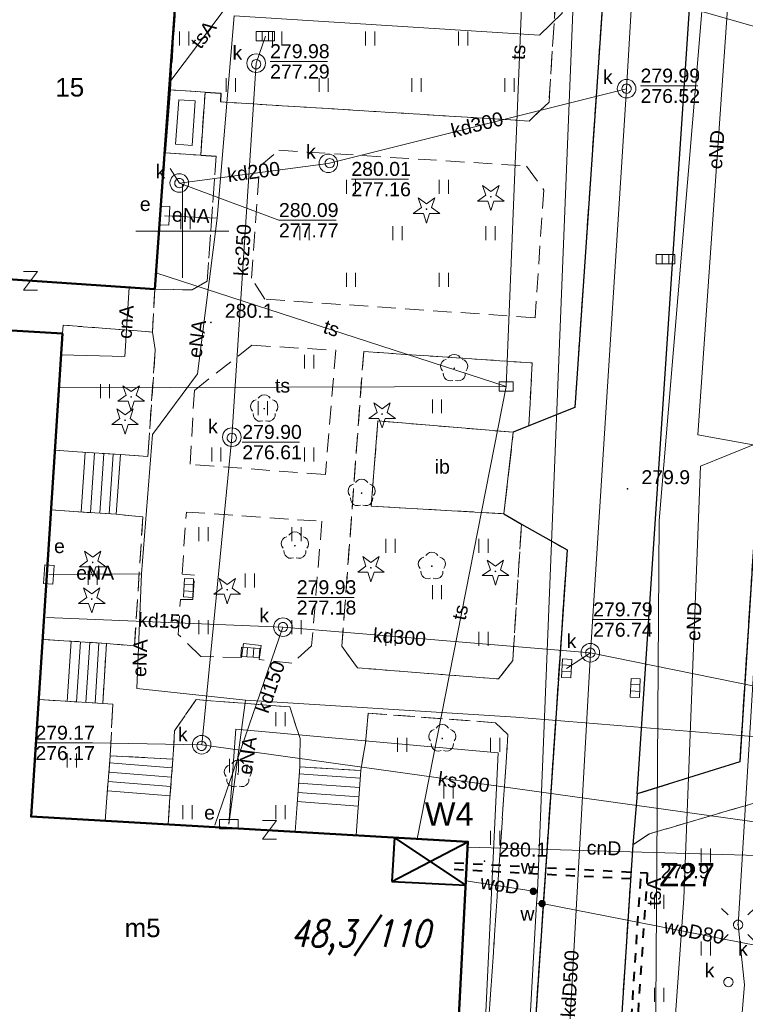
# Model space of a CAD drawing. Extents: x 0 to 6568752, y 0 to 5584302.
# Tile 17 of 74: x 6568341 to 6568380, y 5584008 to 5584061. Entities that reach past the tile are written whole.
import ezdxf
from ezdxf.enums import TextEntityAlignment as Align

# ---------------------------------------------------------------- set-up
doc = ezdxf.new("R2010")
doc.units = 0
doc.header["$PDSIZE"] = 0.75
for name, pattern in [('DUL', [1, 0.5, -0.5]), ('GAK', [3.5, 2, -0.7, 0.1, -0.7]), ('PRZER2-1', [1.5, 1, -0.5]), ('PRZER3-1', [2, 1.5, -0.5])]:
    doc.linetypes.add(name, pattern=pattern)
doc.layers.get('0').update_dxf_attribs({"linetype": 'CONTINUOUS'})
doc.layers.get('Defpoints').update_dxf_attribs({"linetype": 'CONTINUOUS'})
for name, color, linetype, lineweight in [('alarm', 51, 'CONTINUOUS', 50), ('EGBS', 7, 'CONTINUOUS', 18), ('EGBT', 7, 'CONTINUOUS', 18), ('EGBU', 7, 'CONTINUOUS', 50), ('EGBU_O', 7, 'CONTINUOUS', 50), ('GEPADR_O', 7, 'CONTINUOUS', 18), ('GEPPHC', 7, 'CONTINUOUS', 18), ('GUPPRZ_O', 7, 'CONTINUOUS', 18), ('OTDI', 7, 'CONTINUOUS', 18), ('OTDI_O', 7, 'CONTINUOUS', 18), ('OTKC', 7, 'CONTINUOUS', 18), ('OTKJ', 7, 'CONTINUOUS', 18), ('OTKK', 7, 'CONTINUOUS', 25), ('OTRN', 7, 'CONTINUOUS', 13), ('OTRN_O', 7, 'CONTINUOUS', 13), ('OTZT', 7, 'CONTINUOUS', 18), ('ramka sekcji', 7, 'CONTINUOUS', 18), ('siec', 7, 'GAK', 70), ('SUEO', 7, 'CONTINUOUS', 18), ('SUPK', 7, 'CONTINUOUS', 18), ('SUPW', 7, 'CONTINUOUS', 18), ('SUPW_O', 7, 'CONTINUOUS', 18)]:
    doc.layers.add(name, color=color, linetype=linetype, lineweight=lineweight)
for name, color, linetype, lineweight, true_color in [('OTZG', 7, 'CONTINUOUS', 18, 0x008000), ('OTZL', 7, 'CONTINUOUS', 18, 0x008000), ('SUCP', 7, 'CONTINUOUS', 18, 0xd200d2), ('SUCP_O', 7, 'CONTINUOUS', 18, 0xd200d2), ('SUEP', 1, 'CONTINUOUS', 18, 0xff0000), ('SUEP_O', 1, 'CONTINUOUS', 18, 0xff0000), ('SUES', 1, 'CONTINUOUS', 18, 0xff0000), ('SUES_O', 1, 'CONTINUOUS', 18, 0xff0000), ('SUKK', 7, 'CONTINUOUS', 18, 0x803300), ('SUKP', 7, 'CONTINUOUS', 18, 0x803300), ('SUKP_O', 7, 'CONTINUOUS', 18, 0x803300), ('SUKS', 7, 'CONTINUOUS', 18, 0x803300), ('SUKS_O', 7, 'CONTINUOUS', 18, 0x803300), ('SUTP', 7, 'CONTINUOUS', 18, 0xff9100), ('SUTP_O', 7, 'CONTINUOUS', 18, 0xff9100), ('SUWP', 5, 'CONTINUOUS', 18, 0x0000ff), ('SUWP_O', 5, 'CONTINUOUS', 18, 0x0000ff), ('SUWW', 5, 'CONTINUOUS', 18, 0x0000ff), ('SUWW_O', 5, 'CONTINUOUS', 18, 0x0000ff)]:
    doc.layers.add(name, color=color, linetype=linetype, lineweight=lineweight, true_color=true_color)
doc.styles.add('Arial', font='arial.ttf')
doc.styles.add('GEO-INFO', font='arial.ttf')
doc.styles.add('UZBROJENIE', font='SIMPLEX.shx', dxfattribs={"width": 0.8, "oblique": 15.00003, "height": 0.9})
doc.dimstyles.get("Standard").update_dxf_attribs({"dimtxt": 0.18, "dimasz": 0.18, "dimexe": 0.18, "dimexo": 0.0625, "dimgap": 0.09, "dimtad": 0, "dimtih": 1, "dimtoh": 1, "dimdec": 4, "dimzin": 0, "dimdsep": 46, "dimtxsty": 'Standard', "dimcen": 0.09, "dimadec": 0, "dimazin": 0, "dimtfac": 1, "dimtdec": 4, "dimtofl": 0, "dimtmove": 0, "dimatfit": 3, "dimfxl": 0, "dimtolj": 1, "dimtzin": 0, "dimarcsym": 0})

# ---------------------------------------------------------------- blocks, each defined once
blk = doc.blocks.new('D_GSPRDL1')
blk.add_hatch(color=0).paths.add_polyline_path([(0, -0.045), (0.013906, -0.042798), (0.02645, -0.036406), (0.036406, -0.02645), (0.042798, -0.013906), (0.045, 0), (0.042798, 0.013906), (0.036406, 0.02645), (0.02645, 0.036406), (0.013906, 0.042798), (0, 0.045), (-0.013906, 0.042798), (-0.02645, 0.036406), (-0.036406, 0.02645), (-0.042798, 0.013906), (-0.045, 0), (-0.042798, -0.013906), (-0.036406, -0.02645), (-0.02645, -0.036406), (-0.013906, -0.042798)])
at = {"color": 0}
for points in [[(-0.324277, 0.563333), (-0.240553, 0.662679), (-0.127956, 0.727494), (0, 0.75), (0.127956, 0.727494), (0.240553, 0.662679), (0.324277, 0.563333)], [(-0.635969, -0.134326), (-0.70458, -0.024001), (-0.731429, 0.103115), (-0.713292, 0.231763), (-0.652348, 0.346501), (-0.55591, 0.433559), (-0.435555, 0.482485)], [(0.435555, 0.482485), (0.55591, 0.433559), (0.652348, 0.346501), (0.713292, 0.231763), (0.731429, 0.103115), (0.70458, -0.024001), (0.635969, -0.134326)], [(-0.068773, -0.646351), (-0.194901, -0.677512), (-0.324092, -0.663766), (-0.440839, -0.606763), (-0.531129, -0.513345), (-0.584125, -0.394725), (-0.593465, -0.265141)], [(0.593465, -0.265141), (0.584125, -0.394725), (0.531129, -0.513345), (0.440839, -0.606763), (0.324092, -0.663766), (0.194901, -0.677512), (0.068773, -0.646351)]]:
    blk.add_lwpolyline(points, dxfattribs=at)
blk = doc.blocks.new('D_GSPRDI1')
blk.add_hatch(color=0).paths.add_polyline_path([(0, -0.045), (0.013906, -0.042798), (0.02645, -0.036406), (0.036406, -0.02645), (0.042798, -0.013906), (0.045, 0), (0.042798, 0.013906), (0.036406, 0.02645), (0.02645, 0.036406), (0.013906, 0.042798), (0, 0.045), (-0.013906, 0.042798), (-0.02645, 0.036406), (-0.036406, 0.02645), (-0.042798, 0.013906), (-0.045, 0), (-0.042798, -0.013906), (-0.036406, -0.02645), (-0.02645, -0.036406), (-0.013906, -0.042798)])
at = {"color": 0}
blk.add_lwpolyline([(0.272471, 0.088531), (0.713338, -0.231778), (0.168396, -0.231778), (0, -0.750048), (-0.168396, -0.231778), (-0.713338, -0.231778), (-0.272471, 0.088531), (-0.440867, 0.606801), (0, 0.286493), (0.440867, 0.606801)], close=True, dxfattribs=at)
blk = doc.blocks.new('D_GSPWPN1')
blk.add_hatch(color=0).paths.add_polyline_path([(-0.045, 0), (-0.043467, -0.011647), (-0.038971, -0.0225), (-0.03182, -0.03182), (-0.0225, -0.038971), (-0.011647, -0.043467), (0, -0.045), (0.011647, -0.043467), (0.0225, -0.038971), (0.03182, -0.03182), (0.038971, -0.0225), (0.043467, -0.011647), (0.045, 0), (0.043467, 0.011647), (0.038971, 0.0225), (0.03182, 0.03182), (0.0225, 0.038971), (0.011647, 0.043467), (0, 0.045), (-0.011647, 0.043467), (-0.0225, 0.038971), (-0.03182, 0.03182), (-0.038971, 0.0225), (-0.043467, 0.011647)])
blk = doc.blocks.new('D_GUPIKP1_3')
at = {"color": 0}
blk.add_lwpolyline([(0.375, -0.25), (-0.375, -0.25), (-0.375, 0.25), (0.375, 0.25)], close=True, dxfattribs=at)
blk = doc.blocks.new('D_GUPWZA1')
blk.add_hatch(color=0).paths.add_polyline_path([(-0.2, 0), (-0.193185, -0.051764), (-0.173205, -0.1), (-0.141421, -0.141421), (-0.1, -0.173205), (-0.051764, -0.193185), (0, -0.2), (0.051764, -0.193185), (0.1, -0.173205), (0.141421, -0.141421), (0.173205, -0.1), (0.193185, -0.051764), (0.2, 0), (0.193185, 0.051764), (0.173205, 0.1), (0.141421, 0.141421), (0.1, 0.173205), (0.051764, 0.193185), (0, 0.2), (-0.051764, 0.193185), (-0.1, 0.173205), (-0.141421, 0.141421), (-0.173205, 0.1), (-0.193185, 0.051764)])
blk = doc.blocks.new('D_GUPESE1')
at = {"color": 0}
blk.add_lwpolyline([(-0.5, -0.25), (-0.5, 0.25), (0.5, 0.25), (0.5, -0.25)], close=True, dxfattribs=at)
blk = doc.blocks.new('D_GUPIWZ1_1')
at = {"color": 0}
blk.add_lwpolyline([(0, 0.25), (0.064705, 0.241481), (0.125, 0.216506), (0.176777, 0.176777), (0.216506, 0.125), (0.241481, 0.064705), (0.25, 0), (0.241481, -0.064705), (0.216506, -0.125), (0.176777, -0.176777), (0.125, -0.216506), (0.064705, -0.241481), (0, -0.25), (-0.064705, -0.241481), (-0.125, -0.216506), (-0.176777, -0.176777), (-0.216506, -0.125), (-0.241481, -0.064705), (-0.25, 0), (-0.241481, 0.064705), (-0.216506, 0.125), (-0.176777, 0.176777), (-0.125, 0.216506), (-0.064705, 0.241481)], close=True, dxfattribs=at)
blk = doc.blocks.new('D_GUPKKS1')
at = {"color": 0}
blk.add_lwpolyline([(0.5, -0.25), (-0.5, -0.25), (-0.5, 0.25), (0.5, 0.25)], close=True, dxfattribs=at)
for points in [[(-0.175, -0.25), (-0.175, 0.25)], [(0.175, -0.25), (0.175, 0.25)]]:
    blk.add_lwpolyline(points, dxfattribs=at)
blk = doc.blocks.new('D_GUPKSD1_1')
at = {"color": 0}
blk.add_lwpolyline([(0, 0.25), (0.064705, 0.241481), (0.125, 0.216506), (0.176777, 0.176777), (0.216506, 0.125), (0.241481, 0.064705), (0.25, 0), (0.241481, -0.064705), (0.216506, -0.125), (0.176777, -0.176777), (0.125, -0.216506), (0.064705, -0.241481), (0, -0.25), (-0.064705, -0.241481), (-0.125, -0.216506), (-0.176777, -0.176777), (-0.216506, -0.125), (-0.241481, -0.064705), (-0.25, 0), (-0.241481, 0.064705), (-0.216506, 0.125), (-0.176777, 0.176777), (-0.125, 0.216506), (-0.064705, 0.241481)], close=True, dxfattribs=at)
blk = doc.blocks.new('D_GEPPHC1')
at = {"color": 0}
blk.add_lwpolyline([(-0.375, 0.5), (0.375, 0.5), (-0.375, -0.5), (0.375, -0.5)], dxfattribs=at)
blk = doc.blocks.new('D_GUPELA2')
blk.add_hatch(color=0).paths.add_polyline_path([(-0.001087, 0.044987), (0.011881, 0.043403), (0.021281, 0.03965), (0.030065, 0.033482), (0.038133, 0.023893), (0.043117, 0.012881), (0.044986, 0.001113), (0.044323, -0.007777), (0.040557, -0.019497), (0.033417, -0.030138), (0.024849, -0.037517), (0.013788, -0.042836), (0.002013, -0.044955), (-0.00982, -0.043916), (-0.020466, -0.040077), (-0.029541, -0.033946), (-0.036867, -0.025804), (-0.04187, -0.01649), (-0.04461, -0.005909), (-0.044532, 0.006476), (-0.041285, 0.017903), (-0.034764, 0.028574), (-0.024479, 0.03776), (-0.013449, 0.042943)])
at = {"color": 0}
for points in [[(-0.883883, 0.883883), (-0.53033, 0.53033)], [(0.883883, 0.883883), (0.53033, 0.53033)], [(-0.883883, -0.883883), (-0.53033, -0.53033)], [(0.883883, -0.883883), (0.53033, -0.53033)]]:
    blk.add_lwpolyline(points, dxfattribs=at)
blk = doc.blocks.new('D_GUPELA1')
at = {"color": 0}
blk.add_lwpolyline([(0, 0.25), (0.064705, 0.241481), (0.125, 0.216506), (0.176777, 0.176777), (0.216506, 0.125), (0.241481, 0.064705), (0.25, 0), (0.241481, -0.064705), (0.216506, -0.125), (0.176777, -0.176777), (0.125, -0.216506), (0.064705, -0.241481), (0, -0.25), (-0.064705, -0.241481), (-0.125, -0.216506), (-0.176777, -0.176777), (-0.216506, -0.125), (-0.241481, -0.064705), (-0.25, 0), (-0.241481, 0.064705), (-0.216506, 0.125), (-0.176777, 0.176777), (-0.125, 0.216506), (-0.064705, 0.241481)], close=True, dxfattribs=at)
blk = doc.blocks.new('D_GSSUTR1')
at = {"color": 0}
for points in [[(-0.25666, 0.36165), (-0.25666, -0.38835)], [(0.24334, -0.38835), (0.24334, 0.36165)]]:
    blk.add_lwpolyline(points, dxfattribs=at)
blk = doc.blocks.new('*D45')
at = {"layer": 'Defpoints', "color": 0}
for p in [(6568647.5, 5584150), (6568650, 5584150), (0, 0)]:
    blk.add_point(p, dxfattribs=at)
at = {"layer": 'ramka sekcji', "color": 0, "lineweight": -2}
blk.add_line((6568649.938, 5584150), (6568647.5, 5584150), dxfattribs=at)
at = {"layer": 'ramka sekcji', "color": 0, "insert": (6568644.106, 5584150), "char_height": 0.75, "attachment_point": 5, "style": 'GEO-INFO'}
blk.add_mtext('\\A1;5584150.0000', dxfattribs=at)
blk = doc.blocks.new('*D46')
at = {"layer": 'Defpoints', "color": 0}
for p in [(6568650, 5584152.5), (6568650, 5584150), (0, 0)]:
    blk.add_point(p, dxfattribs=at)
at = {"layer": 'ramka sekcji', "color": 0, "lineweight": -2}
blk.add_line((6568650, 5584150.062), (6568650, 5584152.5), dxfattribs=at)
at = {"layer": 'ramka sekcji', "color": 0, "insert": (6568650, 5584155.896), "char_height": 0.75, "attachment_point": 5, "rotation": 90, "style": 'GEO-INFO'}
blk.add_mtext('\\A1;6568650.0000', dxfattribs=at)

msp = doc.modelspace()

# ---------------------------------------------------------------- linework, layer by layer
at = {"layer": 'EGBS', "linetype": 'Continuous', "lineweight": 18, "elevation": 10.18}
for points in [[(6568346.44, 5584034.78), (6568346.67, 5584037.99), (6568344.36, 5584038.14), (6568343.14, 5584038.22), (6568342.93, 5584035.01), (6568344.13, 5584034.93)], [(6568345.72, 5584024.6), (6568345.91, 5584027.83), (6568343.61, 5584027.98), (6568342.48, 5584028.05), (6568342.3, 5584024.81), (6568343.43, 5584024.74)], [(6568349.49, 5584021.61), (6568346.11, 5584021.79), (6568345.93, 5584019.52), (6568345.8363, 5584018.29157), (6568349.22968, 5584018.09664), (6568349.31, 5584019.31)], [(6568359.59, 5584021), (6568356.31, 5584021.19), (6568356.15, 5584018.95), (6568356.05944, 5584017.70429), (6568359.33971, 5584017.51585), (6568359.43, 5584018.76)]]:
    msp.add_lwpolyline(points, close=True, dxfattribs=at)
for points in [[(6568344.76658, 5584038.1136), (6568344.55804, 5584034.9022)], [(6568345.26553, 5584038.0812), (6568345.05699, 5584034.86981)], [(6568345.76447, 5584038.0488), (6568345.55594, 5584034.83741)], [(6568346.26342, 5584038.0164), (6568346.05489, 5584034.80501)], [(6568344.01159, 5584027.95381), (6568343.80052, 5584024.71735)], [(6568344.51053, 5584027.92127), (6568344.29959, 5584024.68684)], [(6568345.00947, 5584027.88873), (6568344.79866, 5584024.65633)], [(6568345.50841, 5584027.85619), (6568345.29773, 5584024.62582)], [(6568346.07929, 5584021.40265), (6568349.45284, 5584021.13515)], [(6568346.03976, 5584020.90422), (6568349.41383, 5584020.63667)], [(6568356.28344, 5584020.81809), (6568359.56029, 5584020.58403)], [(6568346.00024, 5584020.40578), (6568349.37482, 5584020.13819)], [(6568356.24781, 5584020.31936), (6568359.52466, 5584020.0853)], [(6568345.96071, 5584019.90735), (6568349.3358, 5584019.63972)], [(6568356.21219, 5584019.82064), (6568359.48904, 5584019.58657)], [(6568356.17656, 5584019.32191), (6568359.45342, 5584019.08785)]]:
    msp.add_lwpolyline(points, dxfattribs=at)
at = {"layer": 'EGBT', "linetype": 'Continuous', "lineweight": 18, "elevation": 10.18}
for points in [[(6568351.22, 5584057.48), (6568350.98, 5584054.09), (6568349.08368, 5584054.21707), (6568349.34861, 5584057.6054)], [(6568350.68581, 5584057.01468), (6568350.51643, 5584054.62219), (6568349.62157, 5584054.68215), (6568349.80854, 5584057.07346)]]:
    msp.add_lwpolyline(points, close=True, dxfattribs=at)
at = {"layer": 'EGBU', "linetype": 'Continuous', "lineweight": 50, "elevation": 10.18}
for points in [[(6568348.83759, 5584064.90932), (6568349.65, 5584076.56), (6568367.41, 5584075.42), (6568366.58, 5584063.9), (6568349.81, 5584064.94), (6568348.51, 5584046.88), (6568337.16, 5584047.66), (6568338.47, 5584065.53)], [(6568343.55, 5584044.5), (6568341.86, 5584018.52), (6568365.36, 5584017.17), (6568364.76, 5584005.69), (6568339.15, 5584007.19), (6568339.86, 5584018.86), (6568330.35, 5584019.57), (6568331.94, 5584045.19)]]:
    msp.add_lwpolyline(points, close=True, dxfattribs=at)
at = {"layer": 'GUPPRZ_O', "linetype": 'Continuous', "lineweight": 13, "elevation": 10.8, "flags": 128}
for points in [[(6568354.71557, 5584059.13902), (6568357.79557, 5584059.13902)], [(6568374.64394, 5584057.82577), (6568377.72394, 5584057.82577)], [(6568359.08578, 5584052.80742), (6568362.16578, 5584052.80742)], [(6568349.83768, 5584052.58981), (6568355.19131, 5584050.59552), (6568358.27131, 5584050.59552)], [(6568353.21728, 5584038.66114), (6568356.29728, 5584038.66114)], [(6568356.15164, 5584030.30896), (6568359.23164, 5584030.30896)], [(6568372.09341, 5584029.1155), (6568375.17341, 5584029.1155)], [(6568351.03388, 5584022.38399), (6568345.1673, 5584022.48281), (6568342.0873, 5584022.48281)]]:
    msp.add_lwpolyline(points, dxfattribs=at)
at = {"layer": 'OTDI', "linetype": 'Continuous', "lineweight": 18, "elevation": 10.18}
msp.add_lwpolyline([(6568367.8, 5584039.19), (6568367.29, 5584034.81), (6568360.16, 5584035.22), (6568360.51, 5584039.8)], close=True, dxfattribs=at)
at = {"layer": 'OTKC', "linetype": 'PRZER2-1', "lineweight": 18, "elevation": 10.18}
for points in [[(6568373.8, 5584079.75), (6568371.11, 5584040.52), (6568368.63, 5584039.53), (6568368.82, 5584042.92), (6568359.75, 5584043.53), (6568358.58, 5584027.68), (6568359.41, 5584026.52), (6568367, 5584025.92), (6568367.77, 5584026.91), (6568368.24, 5584034.25), (6568370.69, 5584032.86), (6568368.49, 5584000.12)], [(6568366.11, 5584001.95), (6568367.51, 5584022.93), (6568366.84, 5584023.57), (6568360, 5584024.08), (6568359.85, 5584022.46), (6568359.59, 5584021), (6568356.31, 5584021.19), (6568356.33, 5584022.72), (6568355.77, 5584024.42), (6568350.73, 5584024.81), (6568349.58, 5584023.13), (6568349.49, 5584021.61), (6568346.11, 5584021.79), (6568346.25, 5584024.56), (6568345.72, 5584024.6), (6568345.91, 5584027.83), (6568347.42, 5584027.7), (6568347.87, 5584034.64), (6568346.44, 5584034.78), (6568346.67, 5584037.99), (6568348.13, 5584037.88), (6568348.54, 5584043.65), (6568348.39, 5584044.58), (6568348.51, 5584046.88), (6568350.53, 5584046.85), (6568351.33, 5584047.32), (6568351.82, 5584054.04), (6568350.98, 5584054.09), (6568351.22, 5584057.48), (6568352.07, 5584057.43), (6568352.04, 5584056.96), (6568368.65, 5584055.93), (6568369.72, 5584056.95), (6568370.86, 5584074.65)], [(6568381.28, 5584019.4), (6568375.12, 5584017.59), (6568374.23, 5584017), (6568374.47, 5584019.74), (6568379.98, 5584021.47), (6568382.02, 5584053.21)]]:
    msp.add_lwpolyline(points, dxfattribs=at)
for points in [[(6568350.41, 5584037.47), (6568350.64, 5584041.44), (6568353.74, 5584043.87), (6568358.25, 5584043.6), (6568357.69, 5584036.91)], [(6568350.98, 5584027.13), (6568349.77, 5584028.32), (6568349.89, 5584030.2), (6568350.56, 5584030.2), (6568350.65, 5584031.5), (6568349.98, 5584031.56), (6568350.21, 5584034.9), (6568357.5, 5584034.4), (6568356.95, 5584027.7), (6568355.89, 5584026.77), (6568354.13, 5584026.96), (6568354.23, 5584027.72), (6568353.28, 5584027.83), (6568353.18, 5584027.07)]]:
    msp.add_lwpolyline(points, close=True, dxfattribs=at)
at = {"layer": 'OTKJ', "linetype": 'PRZER3-1', "lineweight": 18, "elevation": 10.18}
for points in [[(6568324.46, 5584099.15, 0.45490263), (6568332.44, 5584090.8), (6568371.71, 5584088.44), (6568377.68, 5584087.98), (6568381.72, 5584087.67), (6568384.28, 5584087.56), (6568391.55, 5584086.98), (6568391.46, 5584084.99), (6568391.05, 5584081.04), (6568387.8, 5584081.27), (6568382.18, 5584081.89), (6568380.27, 5584081.43), (6568383.67, 5584079.42), (6568382.19, 5584056.2), (6568382.02, 5584053.21), (6568379.98, 5584021.47), (6568374.47, 5584019.74), (6568374.23, 5584017), (6568373.62, 5584007.68)], [(6568368.49, 5584000.12), (6568370.69, 5584032.86), (6568368.24, 5584034.25), (6568367.29, 5584034.81), (6568367.8, 5584039.19), (6568368.63, 5584039.53), (6568371.11, 5584040.52), (6568373.8, 5584079.75, 0.46178773), (6568371.38, 5584082.1), (6568359.98, 5584082.95), (6568358.12, 5584083.08), (6568330.51, 5584084.83), (6568276.89, 5584095.36)]]:
    msp.add_lwpolyline(points, format="xyb", dxfattribs=at)
at = {"layer": 'OTKK', "linetype": 'Continuous', "lineweight": 25, "elevation": 10.18}
for points in [[(6568374.47, 5584019.74), (6568378.42, 5584079.19, -0.26225223), (6568380.27, 5584081.43), (6568382.18, 5584081.89), (6568387.8, 5584081.27), (6568391.05, 5584081.04), (6568391.46, 5584084.99), (6568391.55, 5584086.98)], [(6568330.51, 5584084.83), (6568358.12, 5584083.08), (6568359.98, 5584082.95), (6568371.38, 5584082.1, -0.46178773), (6568373.8, 5584079.75), (6568371.11, 5584040.52), (6568368.63, 5584039.53), (6568367.8, 5584039.19)], [(6568380.27, 5584081.43), (6568383.67, 5584079.42), (6568382.19, 5584056.2), (6568382.02, 5584053.21), (6568379.98, 5584021.47), (6568374.47, 5584019.74), (6568374.23, 5584017), (6568373.62, 5584007.68), (6568379.01, 5584005.59), (6568376.11, 5583963.78), (6568370.56, 5583962.41), (6568370.11, 5583954.51, 0.07599896), (6568370.32, 5583953, 0.2946697), (6568374.84, 5583949.22), (6568411.69, 5583946.74, 0.39350109)]]:
    msp.add_lwpolyline(points, format="xyb", dxfattribs=at)
for points in [[(6568351.22, 5584057.48), (6568352.07, 5584057.43), (6568352.04, 5584056.96)], [(6568350.98, 5584054.09), (6568351.82, 5584054.04)], [(6568367.29, 5584034.81), (6568368.24, 5584034.25), (6568370.69, 5584032.86), (6568368.49, 5584000.12), (6568366.17994, 5583966.25595)]]:
    msp.add_lwpolyline(points, dxfattribs=at)
at = {"layer": 'OTZT', "color": 7, "linetype": 'PRZER2-1', "lineweight": 18, "elevation": 10.1}
for points in [[(6568276.89, 5584095.36), (6568330.51, 5584084.83), (6568358.12, 5584083.08), (6568357.82, 5584078.68), (6568357.05, 5584078.72), (6568357, 5584078.01), (6568356.85955, 5584076.09722), (6568349.65, 5584076.56), (6568348.83759, 5584064.90932), (6568338.47, 5584065.53), (6568337.16, 5584047.66), (6568348.51, 5584046.88), (6568348.39, 5584044.58), (6568343.59, 5584044.95), (6568343.55, 5584044.5), (6568331.94, 5584045.19), (6568330.35, 5584019.57), (6568339.86, 5584018.86), (6568339.15, 5584007.19)], [(6568364.76, 5584005.69), (6568365.36, 5584017.17), (6568359.33971, 5584017.51585), (6568359.43, 5584018.76), (6568359.59, 5584021), (6568359.85, 5584022.46), (6568360, 5584024.08), (6568366.84, 5584023.57), (6568367.51, 5584022.93), (6568366.11, 5584001.95)], [(6568416.12, 5583949.21), (6568370.32, 5583953), (6568370.11, 5583954.51), (6568370.56, 5583962.41), (6568376.11, 5583963.78), (6568379.01, 5584005.59), (6568373.62, 5584007.68), (6568374.23, 5584017), (6568375.12, 5584017.59), (6568381.28, 5584019.4), (6568404.95, 5584017.73), (6568404.89, 5584016.89), (6568404.74, 5584015.03978), (6568403.97993, 5584015.08901), (6568404.08, 5584016.73), (6568399.95, 5584016.92), (6568397.62, 5584017.08), (6568397.48, 5584015.51), (6568396.53, 5584004.09), (6568414.4, 5584002.86)]]:
    msp.add_lwpolyline(points, dxfattribs=at)
for points in [[(6568360.21974, 5584075.88154), (6568360.36, 5584077.79), (6568360.41, 5584078.47), (6568362.57, 5584078.66), (6568370.86, 5584074.65), (6568369.72, 5584056.95), (6568368.65, 5584055.93), (6568352.04, 5584056.96), (6568352.07, 5584057.43), (6568351.22, 5584057.48), (6568349.34861, 5584057.6054), (6568349.81, 5584064.94), (6568366.58, 5584063.9), (6568367.41, 5584075.42)], [(6568351.82, 5584054.04), (6568351.33, 5584047.32), (6568350.53, 5584046.85), (6568348.51, 5584046.88), (6568349.08368, 5584054.21707), (6568350.98, 5584054.09)], [(6568354.15, 5584053.48), (6568355.19, 5584054.36), (6568368.51, 5584053.51), (6568369.44, 5584052.22), (6568368.97, 5584045.35), (6568354.44, 5584046.35), (6568353.71, 5584047.47)], [(6568343.55, 5584044.5), (6568343.59, 5584044.95), (6568348.39, 5584044.58), (6568348.54, 5584043.65), (6568348.13, 5584037.88), (6568346.67, 5584037.99), (6568344.36, 5584038.14), (6568343.14, 5584038.22)], [(6568350.41, 5584037.47), (6568350.64, 5584041.44), (6568353.74, 5584043.87), (6568358.25, 5584043.6), (6568357.69, 5584036.91)], [(6568368.82, 5584042.92), (6568368.63, 5584039.53), (6568367.8, 5584039.19), (6568360.51, 5584039.8), (6568360.16, 5584035.22), (6568367.29, 5584034.81), (6568368.24, 5584034.25), (6568367.77, 5584026.91), (6568367, 5584025.92), (6568359.41, 5584026.52), (6568358.58, 5584027.68), (6568359.75, 5584043.53)], [(6568347.87, 5584034.64), (6568347.42, 5584027.7), (6568345.91, 5584027.83), (6568343.61, 5584027.98), (6568342.48, 5584028.05), (6568342.93, 5584035.01), (6568344.13, 5584034.93), (6568346.44, 5584034.78)], [(6568350.98, 5584027.13), (6568349.77, 5584028.32), (6568349.89, 5584030.2), (6568350.56, 5584030.2), (6568350.65, 5584031.5), (6568349.98, 5584031.56), (6568350.21, 5584034.9), (6568357.5, 5584034.4), (6568356.95, 5584027.7), (6568355.89, 5584026.77), (6568354.13, 5584026.96), (6568354.23, 5584027.72), (6568353.28, 5584027.83), (6568353.18, 5584027.07)], [(6568342.3, 5584024.81), (6568343.43, 5584024.74), (6568345.72, 5584024.6), (6568346.25, 5584024.56), (6568346.11, 5584021.79), (6568345.93, 5584019.52), (6568345.8363, 5584018.29157), (6568341.86, 5584018.52)], [(6568349.22968, 5584018.09664), (6568349.31, 5584019.31), (6568349.49, 5584021.61), (6568349.58, 5584023.13), (6568350.73, 5584024.81), (6568355.77, 5584024.42), (6568356.33, 5584022.72), (6568356.31, 5584021.19), (6568356.15, 5584018.95), (6568356.05944, 5584017.70429)]]:
    msp.add_lwpolyline(points, close=True, dxfattribs=at)
at = {"layer": 'ramka sekcji'}
for q in [(6568350, 5584052.5), (6568347.5, 5584050), (6568350, 5584047.5), (6568352.5, 5584050)]:
    msp.add_line((6568350, 5584050), q, dxfattribs=at)
at = {"layer": 'siec', "linetype": 'ByBlock', "lineweight": 40}
for p, q in [((6568361.40228, 5584017.39736), (6568361.26677, 5584015.02985)), ((6568365.2373, 5584014.82233), (6568361.4023, 5584017.39736)), ((6568361.26677, 5584015.02985), (6568365.36, 5584017.17)), ((6568361.26677, 5584015.02985), (6568365.2373, 5584014.82233))]:
    msp.add_line(p, q, dxfattribs=at)
at = {"layer": 'siec', "linetype": 'DUL', "lineweight": 40}
for p, q in [((6568364.63765, 5584016.03225), (6568375.00774, 5584015.48712)), ((6568364.62671, 5584015.68238), (6568374.63495, 5584015.15626))]:
    msp.add_line(p, q, dxfattribs=at)
at = {"layer": 'siec', "color": 0, "linetype": 'DUL', "lineweight": 40}
for p, q in [((6568375.00774, 5584015.48712), (6568373.89683, 5583998.79008)), ((6568374.63495, 5584015.15626), (6568373.5808, 5583999.31222))]:
    msp.add_line(p, q, dxfattribs=at)
at = {"layer": 'SUCP', "linetype": 'Continuous', "lineweight": 18, "elevation": 10.14}
for points in [[(6568347.14028, 5584046.97413), (6568346.90486, 5584043.26171), (6568343.47566, 5584043.35715)], [(6568365.34466, 5584016.87647), (6568382.19245, 5584016.39894), (6568382.29142, 5584010.25538), (6568396.99977, 5584009.73709)]]:
    msp.add_lwpolyline(points, dxfattribs=at)
at = {"layer": 'SUEP', "linetype": 'Continuous', "lineweight": 18, "elevation": 10.14}
for points in [[(6568345.66268, 5584083.12455), (6568369.09962, 5584082.92015), (6568370.24718, 5584080.97515), (6568379.22168, 5584070.67099), (6568380.64733, 5584070.22085), (6568379.86483, 5584069.7322), (6568377.73429, 5584039.04536), (6568380.6984, 5584038.51051), (6568377.86199, 5584037.36288), (6568376.96805, 5584014.11185), (6568376.28412, 5584004.60999), (6568375.6552, 5583988.07759), (6568373.54092, 5583983.35598)], [(6568373.5, 5583954.14), (6568377.24, 5583963.51), (6568377.84, 5583983.21), (6568378.63, 5583990.16), (6568380.23, 5584009.47), (6568379.89, 5584012.7), (6568380.83, 5584028.01), (6568381.62, 5584039.2), (6568383.04, 5584058.39), (6568383.52, 5584068.48), (6568383.96, 5584079.32)], [(6568371.39475, 5584078.45574), (6568370.43161, 5584061.73355), (6568369.20535, 5584060.55614), (6568352.7909, 5584061.58473), (6568351.86101, 5584050.7119)], [(6568351.86101, 5584050.7119), (6568350.80902, 5584042.32769), (6568348.39076, 5584039.07628), (6568347.79752, 5584031.56806)], [(6568351.86101, 5584050.7119), (6568349.04, 5584050.84)], [(6568342.81, 5584031.54), (6568347.79752, 5584031.56806)], [(6568347.79752, 5584031.56806), (6568347.54683, 5584025.41435), (6568353.39531, 5584024.78965)], [(6568353.39531, 5584024.78965), (6568352.5, 5584018.11)], [(6568353.39531, 5584024.78965), (6568367.92826, 5584023.86683), (6568384.63693, 5584022.51201), (6568405.92421, 5584020.51614), (6568408.12743, 5584021.05457), (6568411.69711, 5584022.65069)], [(6568365.19254, 5583976.97792), (6568366.97872, 5584004.43308), (6568366.22701, 5584006.11353), (6568366.99297, 5584021.94463), (6568352.87547, 5584023.22283), (6568352.5, 5584018.11)]]:
    msp.add_lwpolyline(points, dxfattribs=at)
at = {"layer": 'SUKP', "linetype": 'Continuous', "lineweight": 18, "elevation": 10.14}
for points in [[(6568371.94482, 5584027.33289), (6568373.89394, 5584057.67023), (6568375.72584, 5584088.56609)], [(6568354.46, 5584060.49), (6568353.96516, 5584059.04348)], [(6568353.96516, 5584059.04348), (6568352.65753, 5584038.9294), (6568351.03388, 5584022.38399)], [(6568357.84652, 5584053.65376), (6568373.89394, 5584057.67023)], [(6568349.33715, 5584053.37493), (6568349.83768, 5584052.58981)], [(6568349.83768, 5584052.58981), (6568357.84652, 5584053.65376)], [(6568342.67692, 5584029.22493), (6568355.40588, 5584028.70984)], [(6568351.74585, 5584018.05297), (6568355.40588, 5584028.70984)], [(6568355.40588, 5584028.70984), (6568371.94482, 5584027.33289)], [(6568366.22, 5583947.71038), (6568369.23774, 5583978.78302), (6568371.94482, 5584027.33289)], [(6568370.67, 5584026.49), (6568371.94482, 5584027.33289)], [(6568405.17956, 5584021.72082), (6568394.37511, 5584022.78165), (6568371.94482, 5584027.33289)], [(6568351.03388, 5584022.38399), (6568382.69715, 5584017.96737)]]:
    msp.add_lwpolyline(points, dxfattribs=at)
at = {"layer": 'SUPK', "linetype": 'Continuous', "lineweight": 18, "elevation": 10.14}
for points in [[(6568353.96516, 5584058.54348, -1), (6568353.96516, 5584059.54348, -1)], [(6568373.89394, 5584057.17023, -1), (6568373.89394, 5584058.17023, -1)], [(6568357.84652, 5584053.15376, -1), (6568357.84652, 5584054.15376, -1)], [(6568349.82646, 5584052.09908, -1), (6568349.82646, 5584053.09908, -1)], [(6568352.65722, 5584038.42886, -1), (6568352.65722, 5584039.42886, -1)], [(6568355.40588, 5584028.20984, -1), (6568355.40588, 5584029.20984, -1)], [(6568371.94482, 5584026.83289, -1), (6568371.94482, 5584027.83289, -1)], [(6568351.03388, 5584021.88399, -1), (6568351.03388, 5584022.88399, -1)]]:
    msp.add_lwpolyline(points, format="xyb", close=True, dxfattribs=at)
at = {"layer": 'SUTP', "linetype": 'Continuous', "lineweight": 18, "elevation": 10.14}
for points in [[(6568367.40993, 5584041.65254), (6568368.87664, 5584077.59623)], [(6568349.31368, 5584058.04497), (6568353.07244, 5584063.01847)], [(6568377.93958, 5584061.82878), (6568375.65242, 5584034.44718), (6568375.40989, 5584000.51141)], [(6568377.93958, 5584061.82878), (6568397.02103, 5584056.39422), (6568424.7, 5584054.34)], [(6568348.57363, 5584047.764), (6568367.40993, 5584041.65254)], [(6568367.40993, 5584041.65254), (6568343.36049, 5584041.58664)], [(6568367.40993, 5584041.65254), (6568362.61919, 5584017.32745)]]:
    msp.add_lwpolyline(points, dxfattribs=at)
at = {"layer": 'SUWP', "linetype": 'Continuous', "lineweight": 18, "elevation": 10.14}
for points in [[(6568419.73601, 5584087.93935), (6568375.49, 5584091.04), (6568372.24015, 5584091.26574), (6568371.50499, 5584074.32878), (6568369.11009, 5584014.49059), (6568369.04881, 5584013.86124), (6568365.71, 5583953.81), (6568365.63169, 5583953.54639)], [(6568369.11009, 5584014.49059), (6568368.88, 5584014.5), (6568365.24952, 5584015.05613)], [(6568369.04881, 5584013.86124), (6568369.35, 5584013.84), (6568396.89181, 5584008.43929)]]:
    msp.add_lwpolyline(points, dxfattribs=at)

# ---------------------------------------------------------------- block references
at = {"layer": 'GEPPHC', "linetype": 'Continuous', "lineweight": 18}
for p in [(6568341.82064, 5584047.32951, 10.24), (6568354.68399, 5584017.80019, 10.24)]:
    msp.add_blockref('D_GEPPHC1', p, dxfattribs=at)
at = {"layer": 'OTRN', "linetype": 'Continuous', "lineweight": 13}
for p in [(6568351.53, 5584045.1, 10.08), (6568373.94, 5584036.15, 10.08), (6568366.25, 5584016.12, 10.08), (6568374.98, 5584014.95, 10.08)]:
    msp.add_blockref('D_GSPWPN1', p, dxfattribs=at)
at = {"layer": 'OTZG', "linetype": 'Continuous', "lineweight": 18}
for p in [(6568366.59, 5584051.86, 10.12), (6568363.13, 5584051.19, 10.12), (6568347.24, 5584041.09, 10.12), (6568360.74, 5584040.17, 10.12), (6568346.91, 5584039.84, 10.12), (6568345.17, 5584032.19, 10.12), (6568360.14, 5584031.9, 10.12), (6568366.84, 5584031.71, 10.12), (6568352.41, 5584030.72, 10.12), (6568345.12, 5584030.22, 10.12)]:
    msp.add_blockref('D_GSPRDI1', p, dxfattribs=at)
at = {"layer": 'OTZL', "linetype": 'Continuous', "lineweight": 18}
for p in [(6568364.62, 5584042.63, 10.12), (6568354.4, 5584040.46, 10.12), (6568359.64, 5584035.92, 10.12), (6568356.05, 5584033.09, 10.12), (6568363.42, 5584031.99, 10.12), (6568363.98, 5584022.72, 10.12), (6568352.98, 5584020.81, 10.12)]:
    msp.add_blockref('D_GSPRDL1', p, dxfattribs=at)
at = {"layer": 'OTZT', "color": 7, "linetype": 'Continuous', "lineweight": 18}
for p in [(6568350.1043, 5584060.38076, 10.1), (6568355.1043, 5584060.38076, 10.1), (6568360.1043, 5584060.38076, 10.1), (6568365.1043, 5584060.38076, 10.1), (6568352.6043, 5584057.88076, 10.1), (6568357.6043, 5584057.88076, 10.1), (6568362.6043, 5584057.88076, 10.1), (6568367.6043, 5584057.88076, 10.1), (6568359.075, 5584052.40575, 10.1), (6568364.075, 5584052.40575, 10.1), (6568350.165, 5584050.50002, 10.1), (6568356.575, 5584049.90575, 10.1), (6568361.575, 5584049.90575, 10.1), (6568366.575, 5584049.90575, 10.1), (6568359.075, 5584047.40575, 10.1), (6568364.075, 5584047.40575, 10.1), (6568356.83, 5584043.00157, 10.1), (6568345.84, 5584041.41023, 10.1), (6568354.33, 5584040.50157, 10.1), (6568363.7, 5584040.59865, 10.1), (6568351.83, 5584038.00157, 10.1), (6568356.83, 5584038.00157, 10.1), (6568351.135, 5584033.72699, 10.1), (6568356.135, 5584033.72699, 10.1), (6568361.2, 5584033.09865, 10.1), (6568366.2, 5584033.09865, 10.1), (6568345.175, 5584031.37004, 10.1), (6568353.635, 5584031.22699, 10.1), (6568363.7, 5584030.59865, 10.1), (6568351.135, 5584028.72699, 10.1), (6568356.135, 5584028.72699, 10.1), (6568361.2, 5584028.09865, 10.1), (6568366.2, 5584028.09865, 10.1), (6568355.27984, 5584023.77204, 10.1), (6568361.825, 5584022.38753, 10.1), (6568366.825, 5584022.38753, 10.1), (6568344.055, 5584021.54785, 10.1), (6568352.77984, 5584021.27204, 10.1), (6568364.325, 5584019.88753, 10.1), (6568350.27984, 5584018.77204, 10.1), (6568355.27984, 5584018.77204, 10.1), (6568366.825, 5584017.38753, 10.1), (6568378.16, 5584016.44306, 10.1), (6568375.66, 5584013.94306, 10.1), (6568378.16, 5584011.44306, 10.1), (6568375.66, 5584008.94306, 10.1)]:
    msp.add_blockref('D_GSSUTR1', p, dxfattribs=at)
at = {"layer": 'SUEO', "linetype": 'Continuous', "lineweight": 18}
for name, p in [('D_GUPELA2', (6568379.89, 5584012.7, 10.15)), ('D_GUPELA1', (6568379.89, 5584012.7, 10.16))]:
    msp.add_blockref(name, p, dxfattribs=at)
at = {"layer": 'SUES', "linetype": 'Continuous', "lineweight": 18}
for p, rotation in [((6568349.04, 5584050.84, 10.16), 86.95619381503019), ((6568342.81, 5584031.54, 10.16), 86.29300976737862)]:
    msp.add_blockref('D_GUPESE1', p, dxfattribs=dict(at, rotation=rotation))
msp.add_blockref('D_GUPESE1', (6568352.5, 5584018.11, 10.16), dxfattribs=at)
at = {"layer": 'SUKK', "linetype": 'Continuous', "lineweight": 18}
for p in [(6568354.46, 5584060.49, 10.16), (6568375.99, 5584048.5, 10.16)]:
    msp.add_blockref('D_GUPKKS1', p, dxfattribs=at)
for p, rotation in [((6568350.33, 5584030.82, 10.16), 87.32603489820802), ((6568353.65, 5584027.35, 10.16), 356.1722638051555), ((6568370.67, 5584026.49, 10.16), 87.08044861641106), ((6568374.36, 5584025.44, 10.16), 267.5349412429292)]:
    msp.add_blockref('D_GUPKKS1', p, dxfattribs=dict(at, rotation=rotation))
at = {"layer": 'SUKS', "linetype": 'Continuous', "lineweight": 18}
msp.add_blockref('D_GUPKSD1_1', (6568379.37, 5584009.62, 10.16), dxfattribs=at)
at = {"layer": 'SUPK', "linetype": 'Continuous', "lineweight": 18}
msp.add_blockref('D_GUPIKP1_3', (6568367.40993, 5584041.65254, 10.16), dxfattribs=at)
at = {"layer": 'SUPW', "linetype": 'Continuous', "lineweight": 18}
for p in [(6568353.96557, 5584058.98348, 10.18), (6568373.89394, 5584057.67023, 10.18), (6568357.92442, 5584053.66411, 10.18), (6568349.83768, 5584052.58981, 10.18), (6568352.65453, 5584038.88512, 10.18), (6568355.40588, 5584028.70984, 10.18), (6568371.94482, 5584027.33289, 10.18), (6568351.02789, 5584022.32294, 10.18)]:
    msp.add_blockref('D_GUPIWZ1_1', p, dxfattribs=at)
at = {"layer": 'SUWW', "linetype": 'Continuous', "lineweight": 18}
for p in [(6568368.88, 5584014.5, 10.16), (6568369.35, 5584013.84, 10.16)]:
    msp.add_blockref('D_GUPWZA1', p, dxfattribs=at)

# ---------------------------------------------------------------- texts
at = {"layer": 'alarm', "color": 0, "linetype": 'Continuous', "lineweight": 30, "style": 'GEO-INFO'}
for s, p in [('W4', (6568364.34972, 5584018.66394, 0.62)), ('Z27', (6568377.15299, 5584015.39941, 10.76))]:
    msp.add_text(s, height=1.25, dxfattribs=at).set_placement(p, align=Align.MIDDLE)
at = {"layer": 'alarm', "color": 0, "lineweight": 30, "style": 'UZBROJENIE', "oblique": 15.00003, "width": 0.8}
msp.add_text('48,3/110', height=1.44, dxfattribs=at).set_placement((6568355.80801, 5584011.51325))
at = {"layer": 'EGBU_O', "linetype": 'Continuous', "lineweight": 0, "style": 'Arial'}
msp.add_text('m5', height=1, dxfattribs=at).set_placement((6568347.855, 5584012.03443, 10.8), align=Align.CENTER)
at = {"layer": 'GEPADR_O', "linetype": 'Continuous', "lineweight": 0, "style": 'Arial'}
msp.add_text('15', height=1, dxfattribs=at).set_placement((6568343.16096, 5584057.24863, 10.8))
at = {"layer": 'GUPPRZ_O', "linetype": 'Continuous', "lineweight": 0, "style": 'Arial'}
for s, p in [('279.98', (6568354.71557, 5584059.31152, 10.8)), ('277.29', (6568354.71557, 5584058.21652, 10.8)), ('279.99', (6568374.64394, 5584057.99827, 10.8)), ('276.52', (6568374.64394, 5584056.90327, 10.8)), ('280.01', (6568359.08578, 5584052.97992, 10.8)), ('277.16', (6568359.08578, 5584051.88492, 10.8)), ('280.09', (6568355.19131, 5584050.76802, 10.8)), ('277.77', (6568355.19131, 5584049.67302, 10.8)), ('279.90', (6568353.21728, 5584038.83364, 10.8)), ('276.61', (6568353.21728, 5584037.73864, 10.8)), ('279.93', (6568356.15164, 5584030.48146, 10.8)), ('277.18', (6568356.15164, 5584029.38646, 10.8)), ('279.79', (6568372.09341, 5584029.288, 10.8)), ('276.74', (6568372.09341, 5584028.193, 10.8)), ('279.17', (6568342.0873, 5584022.65531, 10.8)), ('276.17', (6568342.0873, 5584021.56031, 10.8))]:
    msp.add_text(s, height=0.75, dxfattribs=at).set_placement(p)
at = {"layer": 'OTDI_O', "linetype": 'Continuous', "lineweight": 0, "style": 'Arial'}
msp.add_text('ib', height=0.75, dxfattribs=at).set_placement((6568363.98, 5584036.96151, 10.8), align=Align.CENTER)
at = {"layer": 'OTRN_O', "linetype": 'Continuous', "lineweight": 0, "style": 'Arial'}
for s, p in [('280.1', (6568352.28, 5584045.35, 10.8)), ('279.9', (6568374.69, 5584036.4, 10.8)), ('280.1', (6568367, 5584016.37, 10.8)), ('279.9', (6568375.73, 5584015.2, 10.8))]:
    msp.add_text(s, height=0.75, dxfattribs=at).set_placement(p)
at = {"layer": 'SUCP_O', "linetype": 'Continuous', "lineweight": 0, "style": 'Arial'}
for s, rotation, p in [('cnA', 86.37153, (6568347.31546, 5584045.09935, 10.8)), ('cnD', 358.376441, (6568372.67062, 5584016.45411, 10.8))]:
    msp.add_text(s, height=0.75, rotation=rotation, dxfattribs=at).set_placement(p, align=Align.CENTER)
at = {"layer": 'SUEP_O', "linetype": 'Continuous', "lineweight": 0, "style": 'Arial'}
for s, rotation, p in [('eND', 86.028408, (6568379.09233, 5584054.36845, 10.8)), ('eNA', 357.400048, (6568350.43719, 5584050.48277, 10.8)), ('eNA', 82.848327, (6568351.1456, 5584044.16989, 10.8)), ('eNA', 0.322293, (6568345.30541, 5584031.26055, 10.8)), ('eND', 87.79822, (6568377.88763, 5584029.00107, 10.8)), ('eNA', 87.667217, (6568348.08312, 5584027.03317, 10.8)), ('eNA', 82.36587, (6568353.85957, 5584021.75267, 10.8))]:
    msp.add_text(s, height=0.75, rotation=rotation, dxfattribs=at).set_placement(p, align=Align.CENTER)
at = {"layer": 'SUES_O', "linetype": 'Continuous', "lineweight": 0, "style": 'Arial'}
for p in [(6568348.29, 5584051.09, 10.8), (6568343.67467, 5584032.69259, 10.8), (6568351.75, 5584018.36, 10.8)]:
    msp.add_text('e', height=0.75, dxfattribs=at).set_placement(p, align=Align.RIGHT)
at = {"layer": 'SUKP_O', "linetype": 'Continuous', "lineweight": 0, "style": 'Arial'}
for s, rotation, p in [('kd300', 14.051711, (6568365.94148, 5584055.3773, 10.8)), ('kd200', 7.567293, (6568353.88075, 5584052.83086, 10.8)), ('ks250', 86.280388, (6568353.60421, 5584048.9674, 10.8)), ('kd150', 357.68273, (6568349.02953, 5584028.67414, 10.8)), ('kd300', 355.240845, (6568361.64343, 5584027.80334, 10.8)), ('kd150', 71.045295, (6568355.07206, 5584025.37375, 10.8)), ('ks300', 352.168878, (6568365.08632, 5584020.01243, 10.8)), ('kdD500', 86.808552, (6568371.21996, 5584009.51289, 10.8))]:
    msp.add_text(s, height=0.75, rotation=rotation, dxfattribs=at).set_placement(p, align=Align.CENTER)
at = {"layer": 'SUKS_O', "linetype": 'Continuous', "lineweight": 0, "style": 'Arial'}
for p in [(6568380.41871, 5584011.04057, 10.8), (6568378.62, 5584009.87, 10.8)]:
    msp.add_text('k', height=0.75, dxfattribs=at).set_placement(p, align=Align.RIGHT)
at = {"layer": 'SUPW_O', "linetype": 'Continuous', "lineweight": 0, "style": 'Arial'}
for p in [(6568353.21557, 5584059.23348, 10.8), (6568373.14394, 5584057.92023, 10.8), (6568357.17442, 5584053.91411, 10.8), (6568349.08768, 5584052.83981, 10.8), (6568351.90453, 5584039.13512, 10.8), (6568354.65588, 5584028.95984, 10.8), (6568371.19482, 5584027.58289, 10.8), (6568350.27789, 5584022.57294, 10.8)]:
    msp.add_text('k', height=0.75, dxfattribs=at).set_placement(p, align=Align.RIGHT)
at = {"layer": 'SUTP_O', "linetype": 'Continuous', "lineweight": 0, "style": 'Arial'}
for s, rotation, p in [('tsA', 52.919585, (6568351.42719, 5584060.35477, 10.8)), ('ts', 87.663282, (6568368.43652, 5584059.61242, 10.8)), ('ts', 342.024277, (6568357.90121, 5584044.42912, 10.8)), ('ts', 0.157002, (6568355.38601, 5584041.32611, 10.8)), ('ts', 78.858376, (6568365.3025, 5584029.43328, 10.8)), ('tsA', 89.590543, (6568375.73579, 5584014.47545, 10.8))]:
    msp.add_text(s, height=0.75, rotation=rotation, dxfattribs=at).set_placement(p, align=Align.CENTER)
at = {"layer": 'SUWP_O', "linetype": 'Continuous', "lineweight": 0, "style": 'Arial'}
for s, rotation, p in [('woD', 351.290949, (6568367.02032, 5584014.48797, 10.8)), ('woD80', 348.898727, (6568377.45404, 5584011.95953, 10.8))]:
    msp.add_text(s, height=0.75, rotation=rotation, dxfattribs=at).set_placement(p, align=Align.CENTER)
at = {"layer": 'SUWW_O', "linetype": 'Continuous', "lineweight": 0, "style": 'Arial'}
for p in [(6568368.9577, 5584015.45061, 10.8), (6568368.93867, 5584012.91857, 10.8)]:
    msp.add_text('w', height=0.75, dxfattribs=at).set_placement(p, align=Align.RIGHT)

# ---------------------------------------------------------------- dimensions: what is measured, and where the dimension line sits
at = {"layer": 'ramka sekcji'}
for offset, dtype, picture, middle in [((0, 2.5), 1, '*D46', (6568650, 5584155.8956787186)), ((-2.5, 0), 0, '*D45', (6568644.1063676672, 5584150))]:
    dim = msp.add_ordinate_dim(feature_location=(6568650, 5584150), offset=offset, dtype=dtype, origin=(0, 0), dimstyle='Standard', override={"dimtxt": 0.75, "dimtxsty": 'GEO-INFO'}, dxfattribs=at)
    dim.commit()
    dim.dimension.update_dxf_attribs({"geometry": picture, "text_midpoint": middle})

doc.saveas('drawing.dxf')
